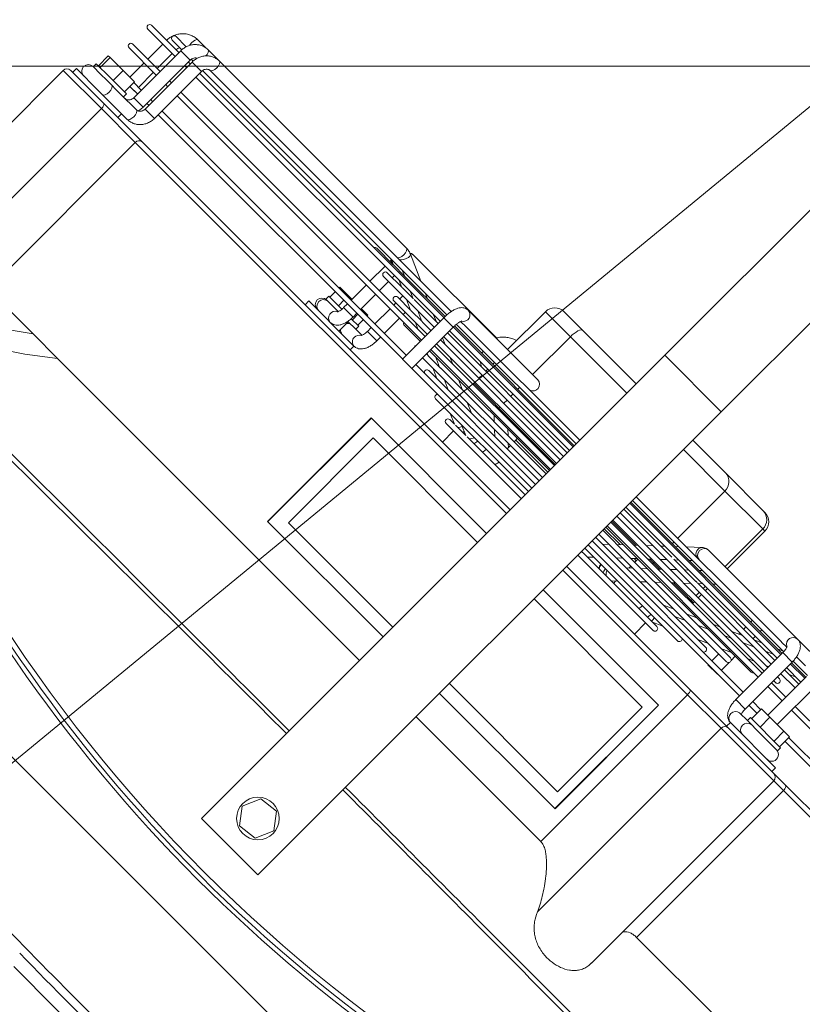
# Model space of a CAD drawing. Header units: millimetres. Extents: x 4946 to 18537, y -10559 to 785.
# Tile 48 of 79: x 7831 to 7856, y -730 to -698. Entities that reach past the tile are written whole.
import ezdxf

# ---------------------------------------------------------------- set-up
doc = ezdxf.new("R2010")
doc.units = ezdxf.units.MM
doc.layers.add('mm_went_opis', color=7, linetype='Continuous', lineweight=15)
doc.layers.add('PG_WYMIARY', color=1, linetype='Continuous', lineweight=18)
doc.styles.add('BIKWYM', font='BIKROMSW.SHX', dxfattribs={"width": 0.8})
doc.dimstyles.new('BA_KR_50', dxfattribs={"dimscale": 0.5, "dimtxt": 25, "dimasz": 1.666667, "dimexe": 24, "dimexo": 0, "dimgap": 0, "dimtad": 0, "dimdec": 1, "dimrnd": 0.5, "dimzin": 9, "dimdsep": 46, "dimtxsty": 'BIKWYM', "dimblk": 'WYM-KR', "dimcen": 0, "dimdle": 20, "dimclrd": 256, "dimclre": 256, "dimclrt": 7, "dimadec": 0, "dimazin": 0, "dimtfac": 0.033333, "dimtdec": 1, "dimtmove": 0, "dimatfit": 3, "dimldrblk": 'WYM-KR', "dimfxl": 40, "dimfxlon": 1, "dimtvp": 0.8, "dimtolj": 1, "dimarcsym": 0})

# ---------------------------------------------------------------- blocks, each defined once
blk = doc.blocks.new('W_Gorny')
at = {"color": 7, "linetype": 'Continuous', "lineweight": 13}
for p, q in [((143.801, 230.641), (143.801, 244.007)), ((146.801, 230.641), (146.801, 244.007)), ((143.801, 230.641), (146.801, 230.641)), ((143.801, 230.641), (143.801, 206.024)), ((146.801, 230.641), (146.801, 206.024)), ((139.97, 229.124), (140.968, 229.124)), ((140.968, 229.124), (143.801, 229.124)), ((146.801, 229.124), (148.537, 229.124)), ((148.537, 229.124), (150.546, 229.124)), ((150.546, 229.124), (150.633, 229.124)), ((139.47, 228.624), (139.47, 226.614)), ((140.8, 228.624), (139.47, 228.624)), ((143.801, 228.624), (140.8, 228.624)), ((140.8, 228.624), (140.8, 226.614)), ((149.008, 228.624), (146.801, 228.624)), ((151.017, 228.624), (149.008, 228.624)), ((149.008, 228.624), (149.008, 226.124)), ((151.017, 226.624), (151.017, 228.624)), ((151.133, 228.624), (151.017, 228.624)), ((151.133, 226.624), (151.133, 228.624)), ((123.446, 226.614), (123.017, 226.614)), ((124.155, 226.624), (123.553, 226.624)), ((134.088, 226.624), (124.155, 226.624)), ((135.351, 226.124), (134.358, 226.567)), ((138.886, 226.624), (134.468, 226.624)), ((141.083, 226.614), (137.383, 226.614)), ((149.895, 226.521), (149.472, 226.124)), ((154.871, 226.624), (150.146, 226.624)), ((156.135, 226.624), (154.871, 226.624)), ((122.878, 226.124), (122.351, 226.124)), ((124.155, 226.124), (124.886, 226.124)), ((136.965, 226.124), (124.886, 226.124)), ((137.48, 226.114), (137.603, 226.114)), ((143.801, 226.124), (137.678, 226.124)), ((154.522, 226.124), (146.801, 226.124)), ((154.523, 226.124), (154.794, 226.124)), ((155.787, 226.124), (155.318, 226.124)), ((122.852, 225.774), (121.401, 225.774)), ((122.351, 225.924), (122.841, 225.924)), ((122.852, 225.874), (122.852, 223.374)), ((123.209, 225.874), (122.852, 225.874)), ((123.352, 225.874), (123.209, 225.874)), ((123.351, 225.924), (123.457, 225.924)), ((123.352, 223.374), (123.352, 225.874)), ((123.453, 225.774), (123.352, 225.774)), ((123.453, 225.874), (123.453, 223.374)), ((123.453, 225.874), (123.953, 225.874)), ((123.949, 225.924), (136.933, 225.924)), ((123.953, 223.374), (123.953, 225.874)), ((136.928, 225.774), (123.953, 225.774)), ((134.165, 225.832), (133.307, 225.832)), ((133.97, 225.924), (134.178, 225.831)), ((134.003, 225.874), (134.003, 225.832)), ((134.003, 225.874), (134.082, 225.874)), ((134.177, 225.832), (134.165, 225.832)), ((134.767, 225.832), (134.205, 225.832)), ((134.571, 225.924), (134.779, 225.832)), ((136.924, 225.832), (134.767, 225.832)), ((136.007, 225.832), (135.8, 225.924)), ((136.932, 225.764), (136.932, 223.564)), ((136.932, 225.764), (136.956, 225.764)), ((136.956, 225.764), (137.432, 225.764)), ((143.801, 225.832), (137.427, 225.832)), ((143.801, 225.774), (137.43, 225.774)), ((137.432, 223.564), (137.432, 225.764)), ((137.435, 225.924), (143.801, 225.924)), ((138.883, 225.832), (138.86, 225.924)), ((139.47, 225.924), (139.47, 225.832)), ((140.8, 225.924), (140.8, 225.832)), ((146.801, 225.924), (154.84, 225.924)), ((149.794, 225.832), (146.801, 225.832)), ((154.835, 225.774), (146.801, 225.774)), ((149.008, 225.924), (149.008, 225.832)), ((149.258, 225.924), (149.159, 225.832)), ((151.053, 225.832), (149.794, 225.832)), ((149.891, 225.832), (149.989, 225.924)), ((150.522, 225.924), (150.424, 225.832)), ((151.121, 225.832), (151.053, 225.832)), ((154.835, 225.832), (151.121, 225.832)), ((151.155, 225.832), (151.254, 225.924)), ((154.803, 225.924), (154.595, 225.832)), ((154.835, 225.874), (154.835, 223.374)), ((155.335, 225.874), (154.835, 225.874)), ((155.404, 225.924), (155.335, 225.893)), ((155.335, 223.374), (155.335, 225.874)), ((156.1, 225.832), (155.335, 225.832)), ((156.1, 225.774), (155.335, 225.774)), ((155.336, 225.924), (156.105, 225.924)), ((156.1, 225.874), (156.1, 223.814)), ((156.6, 223.814), (156.6, 225.874)), ((121.401, 225.574), (122.852, 225.574)), ((122.201, 225.574), (122.201, 224.774)), ((122.701, 224.774), (122.701, 225.574)), ((123.352, 225.574), (123.453, 225.574)), ((123.953, 225.574), (136.932, 225.574)), ((134.003, 225.574), (134.003, 224.774)), ((135.004, 225.459), (134.235, 225.459)), ((134.503, 225.459), (134.503, 225.574)), ((134.756, 225.574), (135.018, 225.457)), ((135.015, 225.459), (135.004, 225.459)), ((135.605, 225.459), (135.045, 225.459)), ((135.357, 225.574), (135.618, 225.458)), ((136.932, 225.459), (135.658, 225.459)), ((136.845, 225.459), (136.585, 225.574)), ((137.432, 225.574), (143.801, 225.574)), ((143.801, 225.459), (137.432, 225.459)), ((139.47, 225.574), (139.47, 225.459)), ((140.8, 225.574), (140.8, 225.459)), ((146.801, 225.574), (154.835, 225.574)), ((149.357, 225.459), (146.801, 225.459)), ((148.884, 225.574), (148.761, 225.459)), ((150.635, 225.459), (149.458, 225.459)), ((149.492, 225.459), (149.616, 225.574)), ((150.149, 225.574), (150.025, 225.459)), ((154.835, 225.459), (150.729, 225.459)), ((150.757, 225.459), (150.88, 225.574)), ((151.017, 225.459), (151.017, 225.574)), ((151.133, 225.459), (151.133, 225.574)), ((153.171, 225.574), (153.171, 225.459)), ((153.671, 225.459), (153.671, 225.574)), ((154.017, 225.574), (153.758, 225.459)), ((154.619, 225.574), (154.359, 225.459)), ((155.335, 225.574), (156.1, 225.574)), ((156.1, 225.459), (155.335, 225.459)), ((155.588, 225.459), (155.847, 225.574)), ((134.235, 225.259), (136.932, 225.259)), ((134.503, 224.774), (134.503, 225.259)), ((135.843, 225.085), (135.163, 225.085)), ((135.267, 225.259), (135.267, 225.085)), ((135.464, 225.259), (135.853, 225.085)), ((135.767, 225.085), (135.767, 225.124)), ((135.853, 225.085), (135.843, 225.085)), ((135.854, 225.085), (135.854, 225.085)), ((136.443, 225.085), (135.886, 225.085)), ((136.065, 225.259), (136.454, 225.085)), ((136.499, 225.085), (136.443, 225.085)), ((136.932, 225.085), (136.499, 225.085)), ((137.432, 225.259), (143.801, 225.259)), ((137.683, 225.085), (137.432, 225.197)), ((143.801, 225.085), (137.432, 225.085)), ((139.47, 225.259), (139.47, 225.085)), ((140.8, 225.259), (140.8, 225.085)), ((146.801, 225.259), (154.835, 225.259)), ((149.051, 225.085), (146.801, 225.085)), ((148.547, 225.259), (148.362, 225.085)), ((150.255, 225.085), (149.051, 225.085)), ((149.094, 225.085), (149.279, 225.259)), ((149.812, 225.259), (149.627, 225.085)), ((154.835, 225.085), (150.315, 225.085)), ((150.358, 225.085), (150.543, 225.259)), ((151.017, 225.085), (151.017, 225.259)), ((151.133, 225.085), (151.133, 225.259)), ((153.309, 225.259), (152.92, 225.085)), ((153.171, 225.259), (153.171, 225.197)), ((153.91, 225.259), (153.521, 225.085)), ((154.75, 225.085), (154.835, 225.124)), ((155.335, 225.259), (156.1, 225.259)), ((155.44, 225.085), (155.335, 225.085)), ((122.852, 224.774), (121.401, 224.774)), ((121.401, 224.574), (122.852, 224.574)), ((122.201, 224.574), (122.201, 223.814)), ((122.701, 223.774), (122.701, 224.574)), ((123.453, 224.774), (123.352, 224.774)), ((123.352, 224.574), (123.453, 224.574)), ((136.932, 224.774), (123.953, 224.774)), ((123.953, 224.574), (136.932, 224.574)), ((134.003, 224.574), (134.003, 223.774)), ((134.503, 223.774), (134.503, 224.574)), ((135.163, 224.885), (136.932, 224.885)), ((135.267, 224.885), (135.267, 224.774)), ((135.267, 224.574), (135.267, 223.774)), ((135.767, 224.774), (135.767, 224.885)), ((135.767, 223.774), (135.767, 224.574)), ((136.302, 224.885), (136.551, 224.774)), ((136.903, 224.885), (136.932, 224.873)), ((137.432, 224.885), (143.801, 224.885)), ((143.801, 224.774), (137.432, 224.774)), ((137.432, 224.574), (143.801, 224.574)), ((138.381, 224.774), (138.132, 224.885)), ((139.47, 224.885), (139.47, 224.824)), ((139.47, 224.824), (140.8, 224.824)), ((140.8, 224.885), (140.8, 224.824)), ((140.8, 224.824), (143.801, 224.824)), ((146.801, 224.885), (154.835, 224.885)), ((146.801, 224.824), (148.084, 224.824)), ((154.835, 224.774), (146.801, 224.774)), ((146.801, 224.574), (154.835, 224.574)), ((148.149, 224.885), (148.03, 224.774)), ((148.762, 224.774), (148.88, 224.885)), ((148.815, 224.824), (149.008, 224.824)), ((149.008, 224.885), (149.008, 224.824)), ((149.008, 224.824), (149.348, 224.824)), ((149.413, 224.885), (149.295, 224.774)), ((150.026, 224.774), (150.145, 224.885)), ((150.079, 224.824), (151.017, 224.824)), ((151.017, 224.824), (151.017, 224.885)), ((151.017, 224.824), (151.133, 224.824)), ((151.133, 224.824), (151.133, 224.885)), ((152.471, 224.885), (152.222, 224.774)), ((153.072, 224.885), (152.823, 224.774)), ((154.052, 224.774), (154.301, 224.885)), ((155.335, 224.885), (155.44, 224.885)), ((156.1, 224.774), (155.335, 224.774)), ((155.335, 224.574), (156.1, 224.574)), ((167.902, 224.774), (156.6, 224.774)), ((156.6, 224.574), (167.902, 224.574)), ((136.09, 224.512), (136.932, 224.512)), ((137.432, 224.512), (143.801, 224.512)), ((137.432, 224.382), (137.529, 224.339)), ((137.521, 224.339), (137.432, 224.339)), ((137.529, 224.339), (137.521, 224.339)), ((138.119, 224.339), (137.567, 224.339)), ((137.741, 224.512), (138.131, 224.339)), ((143.801, 224.339), (138.177, 224.339)), ((139.359, 224.339), (138.97, 224.512)), ((140.857, 224.512), (141.042, 224.339)), ((141.773, 224.339), (141.588, 224.512)), ((142.101, 224.424), (142.101, 224.339)), ((143.801, 224.424), (142.101, 224.424)), ((146.801, 224.512), (154.512, 224.512)), ((147.657, 224.424), (146.801, 224.424)), ((148.144, 224.339), (146.801, 224.339)), ((147.75, 224.512), (147.565, 224.339)), ((148.262, 224.339), (148.144, 224.339)), ((149.443, 224.339), (148.262, 224.339)), ((148.297, 224.339), (148.482, 224.512)), ((148.501, 224.424), (148.388, 224.424)), ((148.501, 224.339), (148.501, 224.424)), ((149.015, 224.512), (148.83, 224.339)), ((153.585, 224.339), (149.528, 224.339)), ((149.561, 224.339), (149.746, 224.512)), ((151.633, 224.512), (151.244, 224.339)), ((152.234, 224.512), (151.846, 224.339)), ((153.074, 224.339), (153.463, 224.512)), ((153.171, 224.382), (153.171, 224.339)), ((153.671, 224.289), (153.671, 224.512)), ((137.432, 224.139), (143.801, 224.139)), ((138.358, 223.966), (137.946, 223.966)), ((137.977, 224.139), (138.368, 223.965)), ((138.964, 223.966), (138.358, 223.966)), ((138.579, 224.139), (138.968, 223.966)), ((143.801, 223.966), (138.964, 223.966)), ((140.196, 223.966), (139.807, 224.139)), ((141.255, 224.139), (141.44, 223.966)), ((142.101, 224.031), (141.987, 224.139)), ((142.101, 224.139), (142.101, 223.966)), ((146.801, 224.139), (153.585, 224.139)), ((147.867, 223.966), (146.801, 223.966)), ((147.352, 224.139), (147.167, 223.966)), ((149.026, 223.966), (147.867, 223.966)), ((147.898, 223.966), (148.083, 224.139)), ((148.616, 224.139), (148.431, 223.966)), ((148.501, 224.031), (148.501, 224.139)), ((152.657, 223.966), (149.148, 223.966)), ((149.163, 223.966), (149.348, 224.139)), ((150.795, 224.139), (150.406, 223.966)), ((151.397, 224.139), (151.008, 223.966)), ((152.236, 223.966), (152.625, 224.139)), ((153.171, 224.139), (153.171, 223.774)), ((153.671, 223.774), (153.671, 224.189)), ((121.061, 223.814), (121.061, 223.284)), ((121.061, 223.814), (121.159, 223.814)), ((121.159, 223.814), (121.159, 223.284)), ((121.159, 223.814), (121.852, 223.814)), ((121.852, 223.814), (121.852, 223.284)), ((121.852, 223.814), (122.448, 223.814)), ((122.448, 223.814), (122.448, 223.284)), ((122.852, 223.774), (122.448, 223.774)), ((122.448, 223.574), (122.852, 223.574)), ((122.448, 223.564), (122.701, 223.564)), ((122.701, 223.564), (122.701, 223.574)), ((123.453, 223.774), (123.352, 223.774)), ((123.352, 223.574), (123.453, 223.574)), ((136.932, 223.774), (123.953, 223.774)), ((123.953, 223.574), (136.932, 223.574)), ((133.357, 223.814), (133.357, 223.774)), ((133.357, 223.814), (133.814, 223.814)), ((133.357, 223.574), (133.357, 223.284)), ((133.814, 223.814), (133.814, 223.774)), ((133.814, 223.814), (134.003, 223.814)), ((133.814, 223.574), (133.814, 223.284)), ((134.003, 223.574), (134.003, 223.374)), ((134.503, 223.814), (134.558, 223.814)), ((134.503, 223.374), (134.503, 223.574)), ((134.558, 223.814), (134.558, 223.774)), ((134.558, 223.814), (134.846, 223.814)), ((134.558, 223.574), (134.558, 223.284)), ((134.846, 223.814), (134.846, 223.774)), ((134.846, 223.574), (134.846, 223.284)), ((135.267, 223.574), (135.267, 223.374)), ((135.767, 223.374), (135.767, 223.574)), ((136.932, 223.564), (136.956, 223.564)), ((136.956, 223.564), (137.432, 223.564)), ((143.801, 223.774), (137.432, 223.774)), ((137.432, 223.574), (143.801, 223.574)), ((154.835, 223.774), (146.801, 223.774)), ((146.801, 223.574), (154.835, 223.574)), ((153.171, 223.574), (153.171, 223.564)), ((153.171, 223.564), (153.671, 223.564)), ((153.671, 223.564), (153.671, 223.574)), ((155.757, 223.774), (155.335, 223.774)), ((155.335, 223.574), (155.757, 223.574)), ((155.757, 223.814), (155.757, 223.284)), ((155.757, 223.814), (156.214, 223.814)), ((156.214, 223.814), (156.214, 223.284)), ((156.214, 223.814), (156.958, 223.814)), ((156.958, 223.814), (156.958, 223.284)), ((156.958, 223.814), (157.246, 223.814)), ((157.246, 223.814), (157.246, 223.284)), ((167.902, 223.774), (157.246, 223.774)), ((157.246, 223.574), (167.902, 223.574)), ((121.341, 223.124), (120.941, 223.124)), ((120.954, 223.284), (120.954, 223.124)), ((121.667, 223.284), (120.954, 223.284)), ((121.667, 223.124), (121.341, 223.124)), ((122.554, 223.284), (121.667, 223.284)), ((122.405, 223.124), (121.667, 223.124)), ((123.252, 223.124), (122.405, 223.124)), ((122.554, 223.124), (122.554, 223.284)), ((123.209, 223.374), (122.852, 223.374)), ((123.352, 223.374), (123.209, 223.374)), ((123.453, 223.374), (123.953, 223.374)), ((133.301, 223.284), (133.301, 223.124)), ((133.997, 223.284), (133.301, 223.284)), ((133.636, 223.124), (133.301, 223.124)), ((133.962, 223.124), (133.636, 223.124)), ((134.003, 223.374), (134.503, 223.374)), ((134.9, 223.124), (134.483, 223.124)), ((134.501, 222.624), (134.501, 223.124)), ((134.502, 223.284), (134.901, 223.284)), ((135.226, 223.124), (134.9, 223.124)), ((134.901, 223.124), (134.901, 223.284)), ((135.292, 223.374), (135.267, 223.374)), ((135.767, 223.374), (135.292, 223.374)), ((138.874, 223.392), (143.801, 223.392)), ((139.653, 223.392), (140.046, 223.217)), ((140.042, 223.219), (139.801, 223.219)), ((140.643, 223.219), (140.097, 223.219)), ((140.254, 223.392), (140.644, 223.219)), ((143.801, 223.219), (140.72, 223.219)), ((146.801, 223.392), (151.729, 223.392)), ((146.932, 223.219), (146.801, 223.219)), ((148.216, 223.219), (146.932, 223.219)), ((147.101, 223.219), (147.111, 223.228)), ((147.111, 223.228), (147.286, 223.392)), ((147.898, 223.374), (147.899, 223.392)), ((150.801, 223.219), (148.216, 223.219)), ((148.354, 223.211), (148.375, 223.228)), ((148.375, 223.228), (148.365, 223.219)), ((148.375, 223.228), (148.551, 223.392)), ((148.501, 223.219), (148.501, 223.346)), ((150.561, 223.219), (150.95, 223.392)), ((155.335, 223.374), (154.835, 223.374)), ((155.3, 223.124), (155.293, 223.124)), ((155.701, 223.124), (155.3, 223.124)), ((155.701, 223.284), (155.701, 223.124)), ((157.301, 223.284), (155.701, 223.284)), ((156.381, 223.124), (155.701, 223.124)), ((157.187, 223.124), (156.381, 223.124)), ((157.297, 223.124), (157.187, 223.124)), ((157.301, 223.124), (157.297, 223.124)), ((157.301, 223.124), (157.301, 223.284)), ((139.801, 223.019), (143.801, 223.019)), ((140.201, 223.019), (140.201, 222.424)), ((146.801, 223.019), (150.801, 223.019)), ((150.401, 222.424), (150.401, 223.019)), ((120.454, 222.424), (122.211, 222.424)), ((120.554, 222.624), (120.554, 222.424)), ((121.754, 222.624), (120.554, 222.624)), ((122.935, 222.624), (121.754, 222.624)), ((122.211, 222.424), (124.25, 222.424)), ((122.935, 222.624), (123.252, 222.624)), ((122.954, 222.424), (122.954, 222.624)), ((124.25, 222.424), (143.801, 222.424)), ((132.901, 222.624), (132.901, 222.424)), ((133.888, 222.624), (132.901, 222.624)), ((133.888, 222.624), (134.038, 222.624)), ((135.152, 222.624), (134.038, 222.624)), ((135.152, 222.624), (135.303, 222.624)), ((135.301, 222.424), (135.301, 222.624)), ((146.801, 222.424), (153.36, 222.424)), ((153.36, 222.424), (155.379, 222.424)), ((155.293, 222.624), (155.3, 222.624)), ((155.3, 222.624), (155.301, 222.624)), ((155.301, 222.624), (155.301, 222.424)), ((157.701, 222.624), (155.301, 222.624)), ((155.379, 222.424), (157.801, 222.424)), ((157.701, 222.424), (157.701, 222.624)), ((157.801, 222.424), (158.412, 222.424)), ((158.412, 222.424), (170.101, 222.424)), ((120.254, 222.224), (120.254, 212.138)), ((122.281, 222.224), (120.254, 222.224)), ((122.281, 213.337), (122.281, 222.224)), ((124.08, 222.224), (122.281, 222.224)), ((124.08, 222.224), (124.08, 214.424)), ((143.801, 222.224), (124.08, 222.224)), ((153.425, 222.224), (146.801, 222.224)), ((153.425, 214.424), (153.425, 222.224)), ((155.207, 222.224), (153.425, 222.224)), ((155.207, 222.224), (155.207, 212.464)), ((158.001, 222.224), (155.207, 222.224)), ((158.001, 212.543), (158.001, 222.224)), ((158.518, 222.224), (158.001, 222.224)), ((158.518, 222.224), (158.518, 214.424)), ((170.301, 222.224), (158.518, 222.224)), ((137.666, 221.174), (143.801, 221.174)), ((137.666, 215.674), (137.666, 221.174)), ((137.675, 215.674), (137.675, 221.174)), ((146.801, 221.174), (152.937, 221.174)), ((152.927, 215.674), (152.927, 221.174)), ((152.937, 221.174), (152.937, 215.674)), ((138.251, 216.193), (138.251, 220.693)), ((143.801, 220.693), (138.251, 220.693)), ((152.551, 220.693), (146.801, 220.693)), ((152.551, 216.193), (152.551, 220.693)), ((143.801, 216.193), (138.251, 216.193)), ((152.551, 216.193), (146.801, 216.193)), ((137.666, 215.674), (143.801, 215.674)), ((146.801, 215.674), (152.937, 215.674)), ((124.08, 214.424), (126.454, 214.424)), ((126.454, 214.424), (127.759, 214.424)), ((143.801, 214.424), (127.759, 214.424)), ((153.425, 214.424), (146.801, 214.424)), ((162.844, 214.424), (158.518, 214.424)), ((144.851, 208.125), (144.556, 207.435)), ((145.597, 208.214), (144.851, 208.125)), ((146.047, 207.614), (145.597, 208.214)), ((145.751, 206.924), (146.047, 207.614)), ((144.556, 207.435), (145.006, 206.834)), ((145.006, 206.834), (145.751, 206.924)), ((143.801, 206.024), (146.801, 206.024)), ((176.601, 202.624), (114.001, 202.624))]:
    blk.add_line(p, q, dxfattribs=at)
at = {"color": 7, "linetype": 'Continuous', "lineweight": 13, "flags": 128}
for points in [[(140.8, 228.624), (140.804, 228.722), (140.813, 228.816), (140.829, 228.902), (140.849, 228.978), (140.875, 229.04), (140.904, 229.086), (140.935, 229.115), (140.968, 229.124)], [(123.017, 226.614), (122.984, 226.595), (122.957, 226.541), (122.939, 226.46), (122.933, 226.364), (122.939, 226.269), (122.944, 226.239)], [(123.66, 226.402), (123.652, 226.47), (123.629, 226.551), (123.594, 226.605), (123.553, 226.624), (123.553, 226.624)], [(124.155, 226.624), (124.196, 226.605), (124.23, 226.551), (124.254, 226.47), (124.262, 226.374), (124.254, 226.279), (124.23, 226.198), (124.196, 226.143), (124.157, 226.124)], [(134.088, 226.624), (134.129, 226.605), (134.164, 226.551), (134.187, 226.47), (134.196, 226.374), (134.187, 226.279), (134.164, 226.198), (134.129, 226.143), (134.088, 226.124)], [(134.358, 226.567), (134.376, 226.553), (134.392, 226.502), (134.388, 226.427), (134.364, 226.338), (134.324, 226.249), (134.273, 226.174), (134.221, 226.124)], [(134.468, 226.624), (134.382, 226.605), (134.336, 226.578)], [(139.47, 224.824), (139.474, 224.785), (139.476, 224.774)], [(140.8, 224.824), (140.802, 224.785), (140.803, 224.774)], [(149.008, 224.824), (149.005, 224.785), (149.002, 224.774)], [(151.017, 224.824), (151.014, 224.785), (151.011, 224.774)], [(151.126, 224.774), (151.129, 224.785), (151.133, 224.824)], [(121.942, 223.124), (121.983, 223.105), (122.018, 223.051), (122.041, 222.97), (122.049, 222.874), (122.041, 222.779), (122.018, 222.698), (121.983, 222.643), (121.942, 222.624)], [(123.252, 223.124), (123.293, 223.105), (123.327, 223.051), (123.351, 222.97), (123.359, 222.874), (123.351, 222.779), (123.327, 222.698), (123.293, 222.643), (123.252, 222.624)], [(140.479, 223.219), (140.494, 223.279), (140.495, 223.285)], [(146.801, 223.253), (146.82, 223.237), (146.846, 223.219)], [(147.947, 223.219), (147.916, 223.279), (147.898, 223.374)], [(122.211, 222.424), (122.224, 222.421), (122.237, 222.409), (122.25, 222.391), (122.26, 222.366), (122.269, 222.335), (122.275, 222.301), (122.279, 222.263), (122.281, 222.224)], [(153.36, 222.424), (153.372, 222.421), (153.384, 222.409), (153.396, 222.391), (153.406, 222.366), (153.414, 222.335), (153.42, 222.301), (153.423, 222.263), (153.425, 222.224)], [(158.412, 222.424), (158.433, 222.421), (158.452, 222.409), (158.471, 222.391), (158.487, 222.366), (158.5, 222.335), (158.51, 222.301), (158.516, 222.263), (158.518, 222.224)], [(126.454, 214.424), (125.388, 213.67), (124.294, 212.992), (123.174, 212.393), (122.031, 211.874), (120.869, 211.436), (119.691, 211.081), (118.501, 210.81), (117.301, 210.624)], [(127.759, 214.424), (126.774, 213.674), (125.763, 212.999), (124.728, 212.401), (123.672, 211.882), (122.599, 211.444), (121.51, 211.088), (120.41, 210.814), (119.301, 210.624)]]:
    blk.add_lwpolyline(points, dxfattribs=at)
at = {"color": 7, "linetype": 'Continuous', "lineweight": 13}
blk.add_circle((145.301, 207.524), 0.8, dxfattribs=at)
for centre, radius, start, end in [((139.97, 228.624), 0.5, 90, 180), ((148.522, 228.638), 0.486, 358.348, 88.2476), ((150.531, 228.638), 0.486, 358.348, 88.2476), ((150.633, 228.624), 0.5, 0, 90), ((137.368, 226.362), 0.252, 303.6014, 86.5847), ((139.312, 226.494), 0.446, 141.735, 164.396), ((141.069, 226.363), 0.252, 288.4787, 86.8545), ((150.085, 226.362), 0.248, 140.2199, 253.5838), ((150.166, 226.374), 0.251, 94.6993, 265.3007), ((154.892, 226.372), 0.253, 94.1089, 241.7041), ((122.351, 226.024), 0.1, 90, 270), ((121.401, 225.674), 0.1, 90, 270), ((133.307, 225.732), 0.1, 90, 154.8807), ((134.235, 225.359), 0.1, 90, 270), ((135.163, 224.985), 0.1, 90, 270), ((155.44, 224.985), 0.1, 270, 90), ((121.401, 224.674), 0.1, 90, 270), ((136.09, 224.612), 0.1, 202.1878, 270), ((154.512, 224.612), 0.1, 270, 337.8122), ((137.018, 224.239), 0.1, 149.8476, 210.1524), ((141.901, 224.424), 0.2, 0, 26.0287), ((148.701, 224.424), 0.2, 153.9713, 180), ((153.585, 224.239), 0.1, 270, 90), ((137.946, 223.866), 0.1, 90, 245.8404), ((152.657, 223.866), 0.1, 294.1596, 90), ((138.874, 223.492), 0.1, 124.8944, 270), ((151.729, 223.492), 0.1, 270, 55.1056), ((120.941, 222.874), 0.25, 90, 270), ((133.348, 222.874), 0.25, 90, 270), ((133.436, 222.874), 0.251, 94.6993, 265.3007), ((134.059, 222.876), 0.253, 114.9048, 265.517), ((134.684, 222.903), 0.221, 91.1796, 145.8045), ((135.33, 222.88), 0.253, 119.6983, 181.2385), ((139.801, 223.119), 0.1, 90, 270), ((139.854, 223.568), 0.504, 316.1607, 336.2596), ((140.469, 223.561), 0.49, 315.66, 339.8159), ((140.589, 223.372), 0.515, 342.6771, 2.2333), ((141.065, 223.369), 0.491, 342.1973, 2.7134), ((147.91, 223.374), 0.25, 175.8755, 218.3426), ((147.951, 223.373), 0.267, 175.8847, 215.2359), ((148.263, 223.466), 0.29, 194.6054, 238.1068), ((149.365, 223.37), 0.498, 342.3579, 2.5525), ((149.801, 223.372), 0.515, 342.6772, 2.2335), ((150.225, 223.28), 0.288, 347.8396, 23.0619), ((150.801, 223.119), 0.1, 270, 90), ((155.321, 222.874), 0.251, 96.518, 263.541), ((155.943, 222.874), 0.251, 94.6994, 265.3006), ((157.255, 222.874), 0.25, 270, 90), ((134.684, 222.846), 0.221, 214.1971, 268.8196), ((135.313, 222.861), 0.237, 176.7863, 267.4014), ((120.454, 222.224), 0.2, 90, 180), ((124.267, 222.238), 0.187, 95.057, 184.2914), ((155.394, 222.237), 0.188, 94.5109, 183.8928), ((157.801, 222.224), 0.2, 0, 90), ((145.301, 262.47), 57.8, 244.15669, 295.84331), ((145.301, 262.47), 58, 248.97043, 291.02957), ((145.301, 262.502), 58.2, 248.97043, 291.02957), ((145.301, 386.596), 189.5, 269.22898, 270.77102)]:
    blk.add_arc(centre, radius, start, end, dxfattribs=at)
for points, knots in [([(139.47, 227.093), (139.435, 227.081), (139.342, 227.049), (139.206, 226.972), (139.069, 226.876), (138.995, 226.802), (138.961, 226.768)], [0, 0, 0, 0, 0.181655, 0.480164, 0.765854, 1, 1, 1, 1]), ([(123.017, 226.614), (122.983, 226.613), (122.898, 226.61), (122.762, 226.577), (122.618, 226.512), (122.488, 226.419), (122.378, 226.302), (122.291, 226.165), (122.232, 226.012), (122.204, 225.876), (122.202, 225.793), (122.201, 225.764)], [0, 0, 0, 0, 0.077253, 0.199091, 0.320946, 0.442948, 0.565287, 0.688081, 0.811367, 0.935111, 1, 1, 1, 1]), ([(123.553, 226.624), (123.521, 226.623), (123.442, 226.62), (123.317, 226.586), (123.187, 226.52), (123.073, 226.428), (122.978, 226.313), (122.907, 226.179), (122.861, 226.031), (122.855, 225.927), (122.852, 225.874)], [0, 0, 0, 0, 0.0855141, 0.2142635, 0.3429291, 0.4719751, 0.6018345, 0.7327117, 0.864602, 1, 1, 1, 1]), ([(124.155, 226.624), (124.123, 226.623), (124.043, 226.62), (123.918, 226.586), (123.788, 226.52), (123.674, 226.428), (123.579, 226.313), (123.508, 226.179), (123.462, 226.031), (123.456, 225.927), (123.453, 225.874)], [0, 0, 0, 0, 0.085514, 0.214263, 0.342929, 0.471975, 0.601835, 0.732712, 0.864602, 1, 1, 1, 1]), ([(134.358, 226.567), (134.329, 226.578), (134.254, 226.608), (134.161, 226.623), (134.101, 226.624), (134.088, 226.624)], [0, 0, 0, 0, 0.3420236, 0.8649809, 1, 1, 1, 1]), ([(134.468, 226.624), (134.433, 226.622), (134.377, 226.618), (134.329, 226.593), (134.311, 226.584)], [0, 0, 0, 0, 0.6250924, 1, 1, 1, 1]), ([(137.383, 226.614), (137.351, 226.612), (137.287, 226.606), (137.203, 226.564), (137.134, 226.506), (137.076, 226.431), (137.025, 226.333), (136.983, 226.209), (136.952, 226.062), (136.935, 225.912), (136.933, 225.811), (136.932, 225.764)], [0, 0, 0, 0, 0.091252, 0.180263, 0.269244, 0.366322, 0.480951, 0.617608, 0.754599, 0.885388, 1, 1, 1, 1]), ([(150.146, 226.624), (150.111, 226.621), (150.044, 226.615), (149.959, 226.574), (149.915, 226.537), (149.895, 226.521)], [0, 0, 0, 0, 0.364541, 0.712981, 1, 1, 1, 1]), ([(155.335, 225.874), (155.335, 225.901), (155.334, 225.978), (155.319, 226.103), (155.286, 226.245), (155.236, 226.371), (155.171, 226.473), (155.094, 226.55), (155.006, 226.601), (154.929, 226.622), (154.883, 226.624), (154.871, 226.624)], [0, 0, 0, 0, 0.073045, 0.210809, 0.351522, 0.498881, 0.632573, 0.748462, 0.85598, 0.960138, 1, 1, 1, 1]), ([(123.352, 225.874), (123.352, 225.886), (123.354, 225.927), (123.372, 225.993), (123.414, 226.059), (123.457, 226.098), (123.484, 226.107), (123.492, 226.109)], [0, 0, 0, 0, 0.107845, 0.36208, 0.618474, 0.881138, 1, 1, 1, 1]), ([(123.953, 225.874), (123.953, 225.886), (123.955, 225.927), (123.973, 225.993), (124.015, 226.06), (124.069, 226.104), (124.117, 226.122), (124.145, 226.124), (124.155, 226.124)], [0, 0, 0, 0, 0.083591, 0.280649, 0.479379, 0.682969, 0.898515, 1, 1, 1, 1]), ([(137.432, 225.764), (137.432, 225.785), (137.433, 225.845), (137.441, 225.942), (137.457, 226.039), (137.477, 226.11), (137.492, 226.15), (137.504, 226.165), (137.5, 226.162), (137.5, 226.162)], [0, 0, 0, 0, 0.107705, 0.314187, 0.517093, 0.691358, 0.848755, 0.990468, 1, 1, 1, 1]), ([(137.603, 226.115), (137.608, 226.115), (137.622, 226.114), (137.643, 226.118), (137.662, 226.121), (137.674, 226.123), (137.681, 226.124), (137.685, 226.124), (137.685, 226.124), (137.683, 226.123), (137.682, 226.122)], [0, 0, 0, 0, 0.148616, 0.390785, 0.542393, 0.655788, 0.745687, 0.835969, 0.918436, 1, 1, 1, 1]), ([(154.778, 226.158), (154.778, 226.158), (154.775, 226.161), (154.786, 226.147), (154.802, 226.109), (154.82, 226.045), (154.833, 225.964), (154.835, 225.904), (154.835, 225.874)], [0, 0, 0, 0, 0.02601, 0.19302, 0.368742, 0.571328, 0.791881, 1, 1, 1, 1]), ([(122.701, 225.764), (122.702, 225.779), (122.704, 225.827), (122.715, 225.884), (122.735, 225.918), (122.739, 225.924)], [0, 0, 0, 0, 0.26008, 0.869474, 1, 1, 1, 1]), ([(134.005, 225.924), (134.004, 225.918), (134.003, 225.902), (134.003, 225.885), (134.003, 225.874)], [0, 0, 0, 0, 0.369825, 1, 1, 1, 1]), ([(134.221, 225.83), (134.218, 225.831), (134.208, 225.832), (134.194, 225.832), (134.182, 225.832), (134.176, 225.832), (134.178, 225.832), (134.178, 225.832)], [0, 0, 0, 0, 0.108324, 0.325506, 0.639413, 0.959446, 1, 1, 1, 1]), ([(153.161, 225.924), (153.163, 225.911), (153.167, 225.882), (153.168, 225.849), (153.168, 225.832)], [0, 0, 0, 0, 0.4677591, 1, 1, 1, 1]), ([(153.67, 225.832), (153.67, 225.837), (153.669, 225.868), (153.666, 225.899), (153.663, 225.924)], [0, 0, 0, 0, 0.151831, 1, 1, 1, 1]), ([(135.061, 225.457), (135.06, 225.457), (135.053, 225.458), (135.04, 225.459), (135.025, 225.459), (135.016, 225.459), (135.016, 225.458), (135.016, 225.458)], [0, 0, 0, 0, 0.045447, 0.213989, 0.471547, 0.740244, 1, 1, 1, 1]), ([(139.079, 225.574), (139.096, 225.56), (139.147, 225.515), (139.206, 225.481), (139.246, 225.459)], [0, 0, 0, 0, 0.32858, 1, 1, 1, 1]), ([(150.627, 225.457), (150.628, 225.457), (150.635, 225.458), (150.652, 225.459), (150.676, 225.459), (150.7, 225.459), (150.711, 225.458), (150.717, 225.458)], [0, 0, 0, 0, 0.045429, 0.213971, 0.471531, 0.740237, 1, 1, 1, 1]), ([(135.902, 225.084), (135.9, 225.084), (135.892, 225.085), (135.878, 225.085), (135.864, 225.085), (135.857, 225.085), (135.855, 225.085), (135.854, 225.085)], [0, 0, 0, 0, 0.070774, 0.285274, 0.613605, 0.956615, 1, 1, 1, 1]), ([(150.254, 225.085), (150.261, 225.085), (150.278, 225.085), (150.294, 225.085), (150.302, 225.085), (150.303, 225.085)], [0, 0, 0, 0, 0.404118, 0.933094, 1, 1, 1, 1]), ([(137.582, 224.338), (137.578, 224.338), (137.568, 224.339), (137.552, 224.339), (137.537, 224.338), (137.53, 224.339), (137.529, 224.339), (137.529, 224.339)], [0, 0, 0, 0, 0.101036, 0.297898, 0.596453, 0.906346, 1, 1, 1, 1]), ([(138.131, 224.339), (138.13, 224.339), (138.129, 224.339), (138.136, 224.338), (138.151, 224.339), (138.171, 224.339), (138.18, 224.339)], [0, 0, 0, 0, 0.050064, 0.313197, 0.673167, 1, 1, 1, 1]), ([(148.26, 224.338), (148.257, 224.338), (148.25, 224.339), (148.227, 224.338), (148.195, 224.338), (148.163, 224.339), (148.144, 224.339), (148.139, 224.338), (148.138, 224.337)], [0, 0, 0, 0, 0.128236, 0.324058, 0.591946, 0.862021, 0.985174, 1, 1, 1, 1]), ([(149.441, 224.339), (149.445, 224.339), (149.46, 224.339), (149.486, 224.338), (149.507, 224.339), (149.516, 224.339), (149.519, 224.339)], [0, 0, 0, 0, 0.145959, 0.509125, 0.886079, 1, 1, 1, 1]), ([(149.017, 223.964), (149.02, 223.965), (149.03, 223.966), (149.051, 223.966), (149.081, 223.965), (149.111, 223.965), (149.13, 223.966), (149.139, 223.966), (149.14, 223.964), (149.14, 223.964)], [0, 0, 0, 0, 0.070978, 0.197, 0.390625, 0.644342, 0.847275, 0.972714, 1, 1, 1, 1]), ([(122.852, 223.374), (122.851, 223.362), (122.85, 223.322), (122.831, 223.256), (122.79, 223.189), (122.736, 223.144), (122.688, 223.126), (122.659, 223.125), (122.65, 223.124)], [0, 0, 0, 0, 0.083591, 0.280649, 0.479378, 0.68297, 0.898514, 1, 1, 1, 1]), ([(123.252, 222.624), (123.283, 222.626), (123.363, 222.629), (123.488, 222.663), (123.618, 222.728), (123.732, 222.821), (123.827, 222.936), (123.898, 223.07), (123.944, 223.218), (123.95, 223.322), (123.953, 223.374)], [0, 0, 0, 0, 0.085514, 0.214264, 0.342929, 0.471975, 0.601835, 0.732712, 0.864603, 1, 1, 1, 1]), ([(123.453, 223.374), (123.453, 223.362), (123.451, 223.322), (123.433, 223.256), (123.391, 223.189), (123.337, 223.144), (123.289, 223.126), (123.261, 223.125), (123.252, 223.124)], [0, 0, 0, 0, 0.083591, 0.280649, 0.479378, 0.68297, 0.898516, 1, 1, 1, 1]), ([(123.313, 223.139), (123.321, 223.165), (123.347, 223.241), (123.35, 223.321), (123.352, 223.374)], [0, 0, 0, 0, 0.342735, 1, 1, 1, 1]), ([(134.003, 223.374), (134.003, 223.357), (134.002, 223.307), (133.993, 223.227), (133.974, 223.152), (133.956, 223.106), (133.943, 223.089), (133.946, 223.091), (133.947, 223.092)], [0, 0, 0, 0, 0.122391, 0.359202, 0.589706, 0.781015, 0.952242, 1, 1, 1, 1]), ([(134.038, 222.624), (134.073, 222.627), (134.14, 222.633), (134.23, 222.677), (134.306, 222.739), (134.371, 222.822), (134.426, 222.926), (134.468, 223.055), (134.494, 223.197), (134.503, 223.306), (134.503, 223.364), (134.503, 223.374)], [0, 0, 0, 0, 0.108579, 0.212362, 0.316738, 0.429403, 0.557145, 0.698981, 0.840637, 0.970983, 1, 1, 1, 1]), ([(135.267, 223.374), (135.267, 223.357), (135.266, 223.307), (135.257, 223.227), (135.238, 223.152), (135.22, 223.106), (135.208, 223.089), (135.21, 223.091), (135.211, 223.092)], [0, 0, 0, 0, 0.122391, 0.359202, 0.589706, 0.781015, 0.952242, 1, 1, 1, 1]), ([(135.303, 222.624), (135.337, 222.627), (135.404, 222.633), (135.495, 222.677), (135.57, 222.739), (135.635, 222.822), (135.69, 222.926), (135.732, 223.055), (135.759, 223.197), (135.767, 223.306), (135.767, 223.364), (135.767, 223.374)], [0, 0, 0, 0, 0.1085788, 0.2123619, 0.3167379, 0.4294035, 0.5571449, 0.6989808, 0.8406373, 0.9709833, 1, 1, 1, 1]), ([(142.172, 223.219), (142.183, 223.232), (142.209, 223.262), (142.225, 223.318), (142.232, 223.364), (142.229, 223.386), (142.228, 223.392)], [0, 0, 0, 0, 0.270756, 0.636793, 0.905016, 1, 1, 1, 1]), ([(154.835, 223.374), (154.836, 223.348), (154.837, 223.271), (154.852, 223.145), (154.885, 223.004), (154.935, 222.878), (154.999, 222.776), (155.076, 222.699), (155.164, 222.647), (155.242, 222.626), (155.288, 222.625), (155.3, 222.624)], [0, 0, 0, 0, 0.073044, 0.210809, 0.351522, 0.498881, 0.632573, 0.748461, 0.85598, 0.960138, 1, 1, 1, 1]), ([(155.377, 223.124), (155.374, 223.129), (155.366, 223.148), (155.351, 223.204), (155.338, 223.285), (155.336, 223.345), (155.335, 223.374)], [0, 0, 0, 0, 0.11037, 0.395873, 0.706699, 1, 1, 1, 1]), ([(155.207, 212.464), (155.127, 212.648), (155.029, 212.832), (154.859, 213.11), (154.799, 213.203), (154.702, 213.342), (154.669, 213.389), (154.6, 213.481), (154.565, 213.528), (154.458, 213.665), (154.383, 213.755), (154.264, 213.887), (154.223, 213.931), (154.138, 214.017), (154.095, 214.059), (154.005, 214.14), (153.958, 214.179), (153.862, 214.253), (153.812, 214.288), (153.708, 214.348), (153.655, 214.374), (153.541, 214.413), (153.483, 214.424), (153.425, 214.424)], [0, 0, 0, 0, 0.25, 0.25, 0.375, 0.375, 0.4375, 0.4375, 0.5, 0.5, 0.625, 0.625, 0.6875, 0.6875, 0.75, 0.75, 0.8125, 0.8125, 0.875, 0.875, 0.9375, 0.9375, 1, 1, 1, 1]), ([(158.518, 214.424), (158.465, 214.422), (158.361, 214.417), (158.182, 214.361), (158.059, 214.284), (158.008, 214.207), (158.001, 214.197)], [0, 0, 0, 0, 0.235012, 0.470097, 0.936112, 1, 1, 1, 1]), ([(155.207, 212.464), (155.264, 212.349), (155.355, 212.167), (155.541, 211.949), (155.712, 211.801), (155.9, 211.684), (156.099, 211.596), (156.316, 211.536), (156.533, 211.504), (156.743, 211.499), (157.003, 211.52), (157.313, 211.597), (157.573, 211.735), (157.745, 211.882), (157.859, 212.022), (157.943, 212.185), (157.995, 212.361), (157.996, 212.485), (157.997, 212.543)], [0, 0, 0, 0, 0.1027133, 0.1627555, 0.2227216, 0.2729688, 0.3231679, 0.3737308, 0.4242718, 0.4686869, 0.5131135, 0.6011173, 0.6972965, 0.7528253, 0.8083878, 0.8744658, 0.9405833, 1, 1, 1, 1]), ([(120.105, 210.649), (121.673, 210.651), (127.795, 210.66), (135.694, 210.686), (142.024, 210.682), (143.801, 210.681)], [0, 0, 0, 0, 0.198524, 0.775011, 1, 1, 1, 1]), ([(143.801, 210.541), (142.025, 210.535), (135.694, 210.516), (127.796, 210.464), (121.674, 210.453), (120.106, 210.451)], [0, 0, 0, 0, 0.224954, 0.801465, 1, 1, 1, 1]), ([(146.801, 210.679), (149.701, 210.678), (156, 210.675), (163.898, 210.659), (168.897, 210.651), (170.497, 210.649)], [0, 0, 0, 0, 0.367071, 0.797446, 1, 1, 1, 1]), ([(170.497, 210.451), (168.897, 210.453), (163.898, 210.461), (155.999, 210.513), (149.701, 210.532), (146.801, 210.541)], [0, 0, 0, 0, 0.202565, 0.632935, 1, 1, 1, 1]), ([(114.001, 200.505), (115.66, 200.24), (118.977, 199.709), (123.974, 199.082), (128.981, 198.579), (133.997, 198.212), (139.019, 197.978), (144.045, 197.878), (148.931, 197.91), (153.676, 198.063), (158.278, 198.323), (162.874, 198.695), (167.462, 199.182), (172.041, 199.773), (175.081, 200.261), (176.601, 200.505)], [0, 0, 0, 0, 0.080142, 0.160209, 0.240216, 0.320178, 0.400109, 0.480022, 0.559931, 0.633191, 0.70647, 0.77978, 0.853131, 0.926534, 1, 1, 1, 1])]:
    blk.add_open_spline(points, degree=3, knots=knots, dxfattribs=at)
blk.add_open_spline([(142.551, 197.616), (144.385, 197.589), (146.218, 197.589), (148.051, 197.616)], degree=3, dxfattribs=at)
blk = doc.blocks.new('WYM-KR')
at = {"color": 7, "linetype": 'ByBlock'}
blk.add_line((6.24, 6.24), (-6.24, -6.24), dxfattribs=at)
at = {"linetype": 'ByBlock'}
blk.add_line((11.52, 0), (-11.52, 0), dxfattribs=at)
blk = doc.blocks.new('*D308')
at = {"layer": 'Defpoints', "color": 0, "transparency": 16777216}
for p in [(7475.048, -697.305), (7885.048, -697.305), (7885.048, -784.376)]:
    blk.add_point(p, dxfattribs=at)
at = {"layer": 'PG_WYMIARY', "lineweight": -2, "transparency": 16777216}
for p, q in [((7475.048, -764.376), (7475.048, -796.376)), ((7885.048, -764.376), (7885.048, -796.376)), ((7475.881, -784.376), (7884.214, -784.376))]:
    blk.add_line(p, q, dxfattribs=at)
at = {"layer": 'PG_WYMIARY', "lineweight": -2, "transparency": 16777216, "xscale": 0.8333333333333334, "yscale": 0.8333333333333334, "zscale": 0.8333333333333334, "rotation": 180}
blk.add_blockref('WYM-KR', (7475.048, -784.376), dxfattribs=at)
at = {"layer": 'PG_WYMIARY', "lineweight": -2, "transparency": 16777216, "xscale": 0.8333333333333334, "yscale": 0.8333333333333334, "zscale": 0.8333333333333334}
blk.add_blockref('WYM-KR', (7885.048, -784.376), dxfattribs=at)
at = {"layer": 'PG_WYMIARY', "color": 7, "transparency": 16777216, "insert": (7680.048, -774.376), "char_height": 12.5, "attachment_point": 5, "style": 'BIKWYM'}
blk.add_mtext('\\A1;410', dxfattribs=at)
blk = doc.blocks.new('*D332')
at = {"layer": 'Defpoints', "color": 0, "transparency": 16777216}
for p in [(7885.048, -657.305), (7792.142, -697.305), (7885.048, -697.305)]:
    blk.add_point(p, dxfattribs=at)
at = {"layer": 'PG_WYMIARY', "lineweight": -2, "transparency": 16777216}
for p, q in [((7812.142, -657.305), (7780.142, -657.305)), ((7792.142, -658.138), (7792.142, -696.472)), ((7812.142, -697.305), (7780.142, -697.305))]:
    blk.add_line(p, q, dxfattribs=at)
at = {"layer": 'PG_WYMIARY', "lineweight": -2, "transparency": 16777216, "xscale": 0.8333333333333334, "yscale": 0.8333333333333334, "zscale": 0.8333333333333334}
for p, rotation in [((7792.142, -657.305), 90), ((7792.142, -697.305), 270)]:
    blk.add_blockref('WYM-KR', p, dxfattribs=dict(at, rotation=rotation))
at = {"layer": 'PG_WYMIARY', "color": 7, "transparency": 16777216, "insert": (7782.142, -677.305), "char_height": 12.5, "attachment_point": 5, "rotation": 90, "style": 'BIKWYM'}
blk.add_mtext('\\A1;40', dxfattribs=at)
blk = doc.blocks.new('*D333')
at = {"layer": 'Defpoints', "color": 0, "transparency": 16777216}
for p in [(7885.048, -697.305), (7792.142, -1257.305), (7885.048, -1257.305)]:
    blk.add_point(p, dxfattribs=at)
at = {"layer": 'PG_WYMIARY', "lineweight": -2, "transparency": 16777216}
for p, q in [((7812.142, -697.305), (7780.142, -697.305)), ((7792.142, -698.138), (7792.142, -1256.472)), ((7812.142, -1257.305), (7780.142, -1257.305))]:
    blk.add_line(p, q, dxfattribs=at)
at = {"layer": 'PG_WYMIARY', "lineweight": -2, "transparency": 16777216, "xscale": 0.8333333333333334, "yscale": 0.8333333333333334, "zscale": 0.8333333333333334}
for p, rotation in [((7792.142, -697.305), 90), ((7792.142, -1257.305), 270)]:
    blk.add_blockref('WYM-KR', p, dxfattribs=dict(at, rotation=rotation))
at = {"layer": 'PG_WYMIARY', "color": 7, "transparency": 16777216, "insert": (7782.142, -977.305), "char_height": 12.5, "attachment_point": 5, "rotation": 90, "style": 'BIKWYM'}
blk.add_mtext('\\A1;560', dxfattribs=at)

msp = doc.modelspace()

# ---------------------------------------------------------------- linework, layer by layer
at = {"layer": 'Defpoints', "color": 6, "lineweight": 18}
for points in [[(7046.25, 785.157), (9146.25, 785.157), (9146.25, -699.843), (7046.25, -699.843)], [(7046.25, -699.843), (9146.25, -699.843), (9146.25, -2184.843), (7046.25, -2184.843)]]:
    msp.add_lwpolyline(points, close=True, dxfattribs=at)
at = {"layer": 'mm_went_opis'}
msp.add_lwpolyline([(7805.94, -742.421), (7885.048, -677.305)], dxfattribs=at)

# ---------------------------------------------------------------- block references
at = {"color": 18, "lineweight": 13, "true_color": 0x000000, "xscale": 0.8500000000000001, "yscale": 0.8500000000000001, "zscale": 0.8500000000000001, "rotation": 315.000000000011}
msp.add_blockref('W_Gorny', (7626.419, -761.27), dxfattribs=at)

# ---------------------------------------------------------------- dimensions: what is measured, and where the dimension line sits
at = {"layer": 'PG_WYMIARY'}
for base, p1, p2, picture, middle in [((7792.142, -697.305), (7885.048, -657.305), (7885.048, -697.305), '*D332', (7782.142, -677.305)), ((7792.142, -1257.305), (7885.048, -697.305), (7885.048, -1257.305), '*D333', (7782.142, -977.305))]:
    dim = msp.add_linear_dim(base=base, p1=p1, p2=p2, angle=90, dimstyle='BA_KR_50', override={"dimdec": 0, "dimrnd": 0, "dimtmove": 1}, dxfattribs=at)
    dim.commit()
    dim.dimension.update_dxf_attribs({"geometry": picture, "text_midpoint": middle})
dim = msp.add_linear_dim(base=(7885.048, -784.376), p1=(7475.048, -697.305), p2=(7885.048, -697.305), dimstyle='BA_KR_50', override={"dimdec": 0, "dimrnd": 0, "dimtmove": 1}, dxfattribs=at)
dim.commit()
dim.dimension.update_dxf_attribs({"geometry": '*D308', "text_midpoint": (7680.048, -774.376)})

doc.saveas('drawing.dxf')
